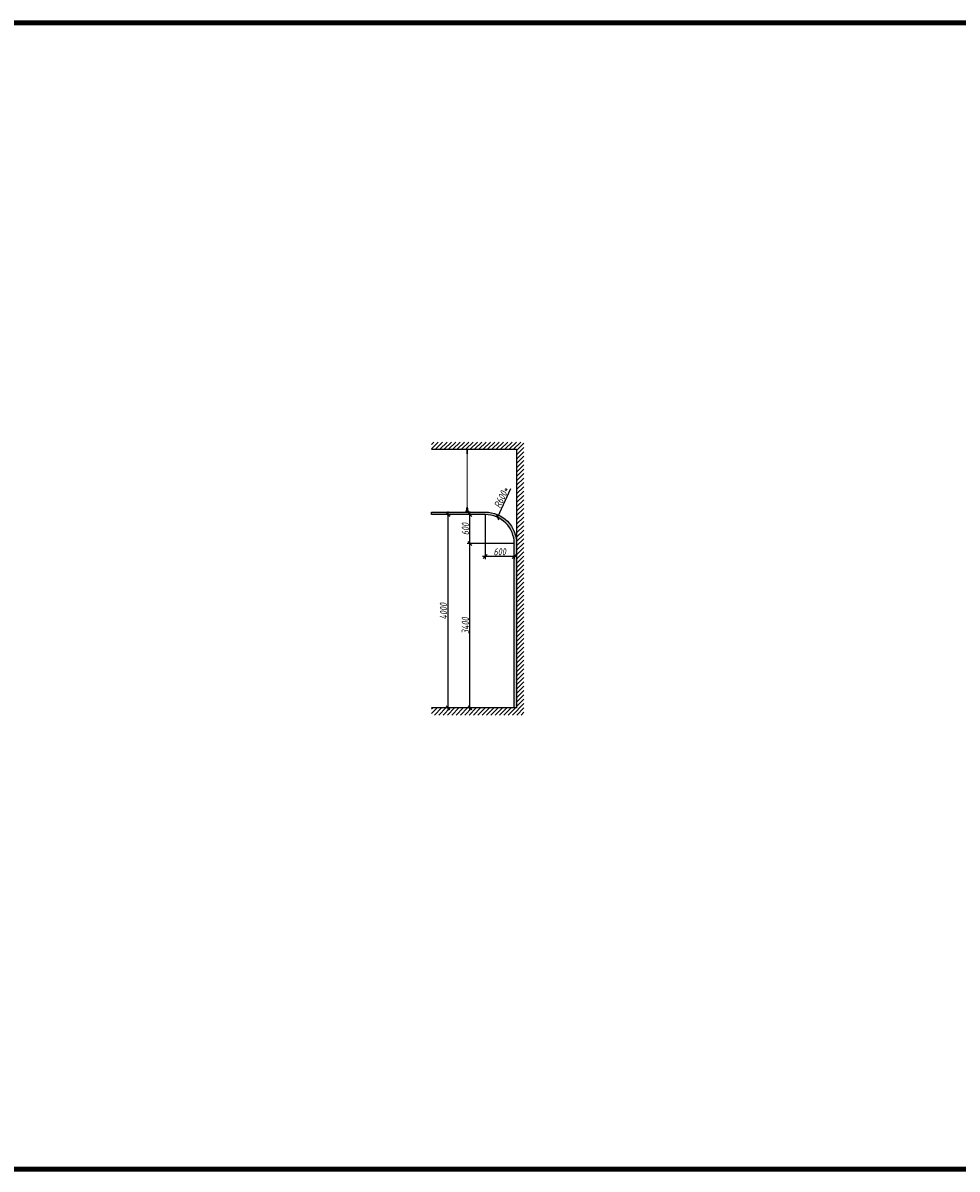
# Model space of a CAD drawing. Header units: millimetres. Extents: x -57162 to 485422, y -209335 to -9481.
# Tile 38 of 256: x 65769 to 85094, y -209335 to -185610. Entities that reach past the tile are written whole.
import ezdxf

# ---------------------------------------------------------------- set-up
doc = ezdxf.new("R2010")
doc.units = ezdxf.units.MM
doc.linetypes.add('DASHDOT', pattern=[25.4, 12.7, -6.35, 0, -6.35])
doc.layers.get('Defpoints').update_dxf_attribs({"color": 31})
doc.layers.add('3_RC_Ceiling', color=253, linetype='Continuous', lineweight=5)
doc.layers.add('Несущие колонны', color=7, linetype='Continuous', lineweight=5)
doc.layers.add('A-GLAS', color=7, linetype='Continuous')
doc.layers.add('dim_razv', color=7, linetype='DASHDOT', lineweight=9, true_color=0x183018)
doc.styles.add('fl_iso paper', font='isocpeur.ttf', dxfattribs={"width": 0.8, "oblique": 10})
doc.dimstyles.new('In tre 1_50', dxfattribs={"dimtxt": 150, "dimasz": 80, "dimexe": 60, "dimexo": 10, "dimgap": 20, "dimtad": 1, "dimdec": 0, "dimrnd": 5, "dimzin": 0, "dimdsep": 46, "dimtxsty": 'fl_iso paper', "dimblk": 'OBLIQUE', "dimcen": 0, "dimdle": 60, "dimadec": 0, "dimazin": 0, "dimtfac": 1, "dimtdec": 0, "dimtofl": 0, "dimtmove": 1, "dimatfit": 1, "dimfxl": 40, "dimtolj": 1, "dimtzin": 0, "dimarcsym": 1})

# ---------------------------------------------------------------- blocks, each defined once
blk = doc.blocks.new('_Oblique')
at = {"color": 0, "linetype": 'ByBlock', "lineweight": -2}
blk.add_line((-0.5, -0.5), (0.5, 0.5), dxfattribs=at)
blk = doc.blocks.new('*D1247')
at = {"color": 0, "lineweight": -2, "transparency": 16777216}
blk.add_line((75857, -195257), (75586, -195842), dxfattribs=at)
at = {"layer": 'Defpoints', "color": 0, "transparency": 16777216}
for p in [(75586, -195842), (75333, -196386)]:
    blk.add_point(p, dxfattribs=at)
at = {"color": 0, "lineweight": -2, "transparency": 16777216, "xscale": 80, "yscale": 80, "zscale": 80, "rotation": 245.090647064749}
blk.add_blockref('_Oblique', (75586, -195842), dxfattribs=at)
at = {"color": 0, "transparency": 16777216, "insert": (75669, -195437), "char_height": 150, "attachment_point": 5, "rotation": 65.0906, "style": 'fl_iso paper'}
blk.add_mtext('\\A1;R600*', dxfattribs=at)
blk = doc.blocks.new('*D1248')
at = {"layer": 'Defpoints', "color": 0, "linetype": 'ByBlock', "transparency": 16777216}
for p in [(75017, -196386), (75933, -196386), (75933, -199786)]:
    blk.add_point(p, dxfattribs=at)
at = {"layer": 'dim_razv', "color": 0, "linetype": 'ByBlock', "lineweight": -2, "transparency": 16777216}
for p, q in [((75923, -196386), (74957, -196386)), ((75017, -199846), (75017, -196326)), ((75923, -199786), (74957, -199786))]:
    blk.add_line(p, q, dxfattribs=at)
at = {"layer": 'dim_razv', "color": 0, "linetype": 'ByBlock', "lineweight": -2, "transparency": 16777216, "xscale": 80, "yscale": 80, "zscale": 80}
for p, rotation in [((75017, -196386), 90), ((75017, -199786), 270)]:
    blk.add_blockref('_Oblique', p, dxfattribs=dict(at, rotation=rotation))
at = {"layer": 'dim_razv', "color": 0, "linetype": 'ByBlock', "transparency": 16777216, "insert": (74922, -198086), "char_height": 150, "attachment_point": 5, "rotation": 90, "style": 'fl_iso paper'}
blk.add_mtext('\\A1;3400', dxfattribs=at)
blk = doc.blocks.new('*D1249')
at = {"layer": 'Defpoints', "color": 0, "linetype": 'ByBlock', "transparency": 16777216}
for p in [(75017, -195786), (75333, -195786), (75933, -196386)]:
    blk.add_point(p, dxfattribs=at)
at = {"layer": 'dim_razv', "color": 0, "linetype": 'ByBlock', "lineweight": -2, "transparency": 16777216}
for p, q in [((75017, -196446), (75017, -195726)), ((75323, -195786), (74957, -195786)), ((75923, -196386), (74957, -196386))]:
    blk.add_line(p, q, dxfattribs=at)
at = {"layer": 'dim_razv', "color": 0, "linetype": 'ByBlock', "lineweight": -2, "transparency": 16777216, "xscale": 80, "yscale": 80, "zscale": 80}
for p, rotation in [((75017, -195786), 90), ((75017, -196386), 270)]:
    blk.add_blockref('_Oblique', p, dxfattribs=dict(at, rotation=rotation))
at = {"layer": 'dim_razv', "color": 0, "linetype": 'ByBlock', "transparency": 16777216, "insert": (74922, -196086), "char_height": 150, "attachment_point": 5, "rotation": 90, "style": 'fl_iso paper'}
blk.add_mtext('\\A1;600', dxfattribs=at)
blk = doc.blocks.new('*D1250')
at = {"layer": 'Defpoints', "color": 0, "linetype": 'ByBlock', "transparency": 16777216}
for p in [(74538, -195786), (74563, -195786), (74618, -199786)]:
    blk.add_point(p, dxfattribs=at)
at = {"layer": 'dim_razv', "color": 0, "linetype": 'ByBlock', "lineweight": -2, "transparency": 16777216}
for p, q in [((74563, -199846), (74563, -195726)), ((74548, -195786), (74623, -195786)), ((74608, -199786), (74503, -199786))]:
    blk.add_line(p, q, dxfattribs=at)
at = {"layer": 'dim_razv', "color": 0, "linetype": 'ByBlock', "lineweight": -2, "transparency": 16777216, "xscale": 80, "yscale": 80, "zscale": 80}
for p, rotation in [((74563, -195786), 90), ((74563, -199786), 270)]:
    blk.add_blockref('_Oblique', p, dxfattribs=dict(at, rotation=rotation))
at = {"layer": 'dim_razv', "color": 0, "linetype": 'ByBlock', "transparency": 16777216, "insert": (74468, -197786), "char_height": 150, "attachment_point": 5, "rotation": 90, "style": 'fl_iso paper'}
blk.add_mtext('\\A1;4000', dxfattribs=at)
blk = doc.blocks.new('*D1251')
at = {"layer": 'Defpoints', "color": 0, "linetype": 'ByBlock', "transparency": 16777216}
for p in [(75333, -195786), (75333, -196653), (75933, -196616)]:
    blk.add_point(p, dxfattribs=at)
at = {"layer": 'dim_razv', "color": 0, "linetype": 'ByBlock', "lineweight": -2, "transparency": 16777216}
for p, q in [((75333, -195796), (75333, -196713)), ((75993, -196653), (75273, -196653)), ((75933, -196626), (75933, -196713))]:
    blk.add_line(p, q, dxfattribs=at)
at = {"layer": 'dim_razv', "color": 0, "linetype": 'ByBlock', "lineweight": -2, "transparency": 16777216, "xscale": 80, "yscale": 80, "zscale": 80, "rotation": 180}
blk.add_blockref('_Oblique', (75333, -196653), dxfattribs=at)
at = {"layer": 'dim_razv', "color": 0, "linetype": 'ByBlock', "lineweight": -2, "transparency": 16777216, "xscale": 80, "yscale": 80, "zscale": 80}
blk.add_blockref('_Oblique', (75933, -196653), dxfattribs=at)
at = {"layer": 'dim_razv', "color": 0, "linetype": 'ByBlock', "transparency": 16777216, "insert": (75633, -196558), "char_height": 150, "attachment_point": 5, "style": 'fl_iso paper'}
blk.add_mtext('\\A1;600', dxfattribs=at)
blk = doc.blocks.new('*U1252')
at = {"layer": '3_RC_Ceiling', "ltscale": 20}
for p, q in [((490272, -64363), (490278, -64363)), ((490272, -64391), (490278, -64391)), ((490275, -64310), (490275, -64370)), ((490285, -64348), (490275, -64348)), ((490285, -64370), (490275, -64370)), ((490278, -64349), (490278, -64370)), ((490278, -64398), (490278, -64357)), ((490278, -65492), (490278, -64404)), ((490280, -64305), (490280, -64324)), ((490282, -64349), (490282, -64370)), ((490282, -64398), (490282, -64357)), ((490282, -64363), (490287, -64363)), ((490282, -64391), (490287, -64391)), ((490282, -65492), (490282, -64404)), ((490285, -64310), (490285, -64370)), ((490272, -65524), (490278, -65524)), ((490272, -65553), (490278, -65553)), ((490286, -65569), (490274, -65569)), ((490274, -65587), (490274, -65598)), ((490274, -65598), (490274, -65604)), ((490276, -65575), (490276, -65571)), ((490278, -65571), (490277, -65571)), ((490277, -65575), (490277, -65571)), ((490278, -65575), (490277, -65575)), ((490278, -65575), (490277, -65575)), ((490278, -65511), (490278, -65483)), ((490278, -65559), (490278, -65519)), ((490278, -65583), (490278, -65566)), ((490282, -65511), (490282, -65483)), ((490282, -65559), (490282, -65519)), ((490282, -65524), (490287, -65524)), ((490282, -65553), (490287, -65553)), ((490282, -65583), (490282, -65566)), ((490283, -65571), (490282, -65571)), ((490282, -65575), (490282, -65571)), ((490283, -65575), (490282, -65575)), ((490282, -65575), (490282, -65575)), ((490283, -65575), (490283, -65571)), ((490286, -65587), (490286, -65598)), ((490286, -65598), (490286, -65604))]:
    blk.add_line(p, q, dxfattribs=at)
at = {"layer": '3_RC_Ceiling', "ltscale": 20, "elevation": -5}
blk.add_lwpolyline([(490272, -64352), (490272, -64403, 0.311691), (490287, -64403), (490287, -64352, 0.333333)], format="xyb", close=True, dxfattribs=at)
at = {"layer": '3_RC_Ceiling', "ltscale": 20}
for points in [[(490282, -64358, 0.15158), (490282, -64357, 0.106977), (490281, -64357, 0.07462), (490281, -64356, 0.061287), (490280, -64356, 0.061287), (490279, -64356, 0.07462), (490278, -64357, 0.106977), (490278, -64357, 0.15158), (490278, -64358, 0.156429), (490278, -64358, 0.106977)], [(490282, -64397, -0.15158), (490282, -64398, -0.106977), (490281, -64398, -0.07462), (490281, -64398, -0.061287), (490280, -64399, -0.061287), (490279, -64398, -0.07462), (490278, -64398, -0.106977), (490278, -64398, -0.15158), (490278, -64397, -0.156429), (490278, -64397, -0.106977)], [(490282, -64358, -0.164855), (490282, -64358, -0.106977)], [(490282, -64397, -0.164855), (490282, -64397, -0.15158)], [(490287, -65525, -0.160742), (490294, -65538), (490294, -65568, 0.196304), (490301, -65586, -0.186577), (490302, -65588, 0.403263), (490303, -65589), (490303, -65589, 0.315299), (490305, -65588), (490305, -65588, -0.253979), (490306, -65587, -0.113914), (490307, -65587, -0.349227), (490308, -65588), (490308, -65590, -0.065543), (490308, -65592), (490306, -65597, -0.339454), (490296, -65604), (490263, -65604, -0.339454), (490254, -65597), (490252, -65592, -0.065543), (490252, -65590), (490252, -65588, -0.349227), (490253, -65587, -0.113914), (490254, -65587, -0.253979), (490255, -65588), (490255, -65588, 0.315299), (490256, -65589), (490256, -65589, 0.403263), (490258, -65588, -0.186577), (490259, -65586, 0.196304), (490266, -65568), (490266, -65538, -0.160742), (490272, -65525)], [(490286, -65589), (490286, -65589, 0.414214), (490287, -65588), (490287, -65587, 0.414214), (490286, -65587), (490273, -65587, 0.414214), (490273, -65587), (490273, -65588, 0.414214), (490273, -65589), (490274, -65589)], [(490286, -65596), (490286, -65596, -0.414214), (490287, -65596), (490287, -65597, -0.414214), (490286, -65598), (490273, -65598, -0.414214), (490273, -65597), (490273, -65596, -0.414214), (490273, -65596), (490274, -65596)], [(490286, -65604), (490286, -65605, -0.414214), (490283, -65608), (490277, -65608, -0.414214), (490274, -65605), (490274, -65604)], [(490282, -65519, 0.15158), (490282, -65519, 0.106977), (490281, -65518, 0.07462), (490281, -65518, 0.061287), (490280, -65518, 0.061287), (490279, -65518, 0.07462), (490278, -65518, 0.106977), (490278, -65519, 0.15158), (490278, -65519, 0.156429), (490278, -65520, 0.106977)], [(490282, -65559, -0.15158), (490282, -65559, -0.106977), (490281, -65560, -0.07462), (490281, -65560, -0.061287), (490280, -65560, -0.061287), (490279, -65560, -0.07462), (490278, -65560, -0.106977), (490278, -65559, -0.15158), (490278, -65559, -0.156429), (490278, -65558, -0.106977)], [(490282, -65519, -0.164855), (490282, -65520, -0.106977)], [(490282, -65558, -0.164855), (490282, -65559, -0.15158)]]:
    blk.add_lwpolyline(points, format="xyb", dxfattribs=at)
at = {"layer": '3_RC_Ceiling', "ltscale": 20, "const_width": 2.22}
blk.add_lwpolyline([(490308, -65585, -1), (490312, -65585), (490312, -65586, -0.267949), (490311, -65587, 0.57735), (490311, -65590, -0.267949), (490312, -65591), (490312, -65594, -0.267949), (490311, -65595, 0.57735), (490311, -65597, -0.267949), (490312, -65599), (490312, -65601, -0.267949), (490311, -65602, 0.57735), (490311, -65605, -0.267949), (490312, -65606), (490312, -65609, -0.414214), (490311, -65610), (490304, -65610, -0.247529), (490303, -65610, 0.247529), (490302, -65609), (490298, -65609, 0.247529), (490297, -65610, -0.247529), (490296, -65610), (490282, -65610, -0.267949), (490281, -65610, 0.57735), (490279, -65610, -0.267949), (490277, -65610), (490264, -65610, -0.247529), (490263, -65610, 0.247529), (490261, -65609), (490258, -65609, 0.247529), (490256, -65610, -0.247529), (490255, -65610), (490249, -65610, -0.414214), (490248, -65609), (490248, -65606, -0.267949), (490248, -65605, 0.57735), (490248, -65602, -0.267949), (490248, -65601), (490248, -65599, -0.267949), (490248, -65597, 0.57735), (490248, -65595, -0.267949), (490248, -65594), (490248, -65591, -0.267949), (490248, -65590, 0.57735), (490248, -65587, -0.267949), (490248, -65586), (490248, -65585, -1), (490252, -65585, -1)], format="xyb", dxfattribs=at)
at = {"layer": '3_RC_Ceiling', "ltscale": 20}
blk.add_lwpolyline([(490272, -65513), (490272, -65564, 0.311691), (490287, -65564), (490287, -65513, 0.333333)], format="xyb", close=True, dxfattribs=at)
at = {"layer": '3_RC_Ceiling', "ltscale": 20, "flags": 128}
blk.add_lwpolyline([(490286, -65587, -0.414214), (490286, -65586), (490287, -65586), (490287, -65573), (490286, -65573, -0.414214), (490286, -65573), (490286, -65568), (490274, -65568), (490274, -65573, -0.414214), (490274, -65573), (490273, -65573), (490273, -65586), (490274, -65586, -0.414214), (490274, -65587)], format="xyb", dxfattribs=at)
at = {"layer": '3_RC_Ceiling', "ltscale": 20}
for centre in [(490280, -64366), (490280, -64386), (490280, -65528), (490280, -65548)]:
    blk.add_circle(centre, 1.6, dxfattribs=at)
for centre, radius, start, end in [((490280, -64376), 2.8, 131.8117, 228.1912), ((490280, -64376), 2.8, 131.8117, 228.1912), ((490280, -64376), 2.8, 48.191, 131.8117), ((490280, -64376), 2.8, 228.1912, 311.8118), ((490280, -64376), 2.8, 311.8118, 48.191), ((490277, -65571), 0.5, 90.0014, 180.0014), ((490277, -65575), 0.5, 180.0014, 270.0014), ((490280, -65538), 2.8, 131.8117, 228.1912), ((490280, -65538), 2.8, 131.8117, 228.1912), ((490280, -65538), 2.8, 48.191, 131.8117), ((490280, -65538), 2.8, 228.1912, 311.8118), ((490279, -65582), 1.44, 219.6407, 243.4364), ((490280, -65581), 2.48, 243.4364, 258.3005), ((490278, -65583), 0.531, 180.0014, 219.6407), ((490280, -65580), 3.99, 258.3005, 270.0014), ((490280, -65580), 3.99, 270.0014, 281.7023), ((490280, -65581), 2.48, 281.7023, 296.5665), ((490281, -65582), 1.44, 296.5665, 320.3621), ((490280, -65538), 2.8, 311.8118, 48.191), ((490281, -65583), 0.531, 320.3621, 0.0014), ((490283, -65571), 0.5, 0.0014, 90.0014), ((490283, -65575), 0.5, 270.0014, 0.0014)]:
    blk.add_arc(centre, radius, start, end, dxfattribs=at)

msp = doc.modelspace()

# ---------------------------------------------------------------- hatches: boundary and pattern name
at = {"layer": 'A-GLAS', "true_color": 0x7e5e3e}
h = msp.add_hatch(color=37, dxfattribs=at)
h.dxf.hatch_style = 1
edge = h.paths.add_edge_path()
edge.add_line((75332.9, -195786.3), (74220, -195786.3))
edge.add_line((74220, -195786.3), (74220, -195736.3))
edge.add_line((74220, -195736.3), (75332.9, -195736.3))
edge.add_arc((75332.9, -196386.3), 650, 0, 90, ccw=False)
edge.add_line((75982.9, -196386.3), (75982.9, -199786.3))
edge.add_line((75982.9, -199786.3), (75932.9, -199786.3))
edge.add_line((75932.9, -199786.3), (75932.9, -196386.3))
edge.add_arc((75332.9, -196386.3), 600, 0, 90)
at = {"layer": 'Несущие колонны'}
h = msp.add_hatch(dxfattribs=at)
h.set_pattern_fill('ANSI31', color=252, scale=20, style=0)
h.set_pattern_definition([(45, (66119.34, -195883.804), (-44.90128, 44.90128), [])])
h.paths.add_polyline_path([(74220, -199786.3), (75982.9, -199786.3), (75982.9, -194436.3), (74220, -194436.3), (74220, -194286.3), (76132.9, -194286.3), (76132.9, -199936.3), (74220, -199936.3)])

# ---------------------------------------------------------------- linework, layer by layer
msp.add_lwpolyline([(74220, -194436.3), (75982.9, -194436.3), (75982.9, -199786.3), (74220, -199786.3)])
msp.add_lwpolyline([(75332.9, -195786.3), (74220, -195786.3), (74220, -195736.3), (75332.9, -195736.3, -0.4142136), (75982.9, -196386.3), (75982.9, -199786.3), (75932.9, -199786.3), (75932.9, -196386.3, 0.4142136)], format="xyb", close=True)
at = {"layer": 'Defpoints', "color": 1, "lineweight": 100}
msp.add_lwpolyline([(112921.7, -185610.3), (-57162.1, -185610.3), (-57162.1, -209334.7), (112921.7, -209334.7)], close=True, dxfattribs=at)

# ---------------------------------------------------------------- block references
at = {"layer": '3_RC_Ceiling'}
msp.add_blockref('*U1252', (-415321.4, -130126.1, 0), dxfattribs=at)

# ---------------------------------------------------------------- dimensions: what is measured, and where the dimension line sits
dim = msp.add_radius_dim(center=(75332.9, -196386.3), mpoint=(75585.6, -195842.2), text='<>*', dimstyle='In tre 1_50')
dim.commit()
dim.dimension.update_dxf_attribs({"geometry": '*D1247', "text_midpoint": (75668.9, -195437.1)})
at = {"layer": 'dim_razv', "linetype": 'ByBlock'}
for base, p1, p2, picture, middle in [((74562.9, -195786.3), (74618.2, -199786.3), (74538.4, -195786.3), '*D1250', (74467.9, -197786.3)), ((75017.5, -195786.3), (75932.9, -196386.3), (75332.9, -195786.3), '*D1249', (74922.5, -196086.3)), ((75017.5, -196386.3), (75932.9, -199786.3), (75932.9, -196386.3), '*D1248', (74922.5, -198086.3))]:
    dim = msp.add_linear_dim(base=base, p1=p1, p2=p2, angle=90, dimstyle='In tre 1_50', dxfattribs=at)
    dim.commit()
    dim.dimension.update_dxf_attribs({"geometry": picture, "text_midpoint": middle})
dim = msp.add_linear_dim(base=(75332.9, -196653.3), p1=(75932.9, -196616.4), p2=(75332.9, -195786.3), dimstyle='In tre 1_50', dxfattribs=at)
dim.commit()
dim.dimension.update_dxf_attribs({"geometry": '*D1251', "text_midpoint": (75632.9, -196558.3)})

doc.saveas('drawing.dxf')
